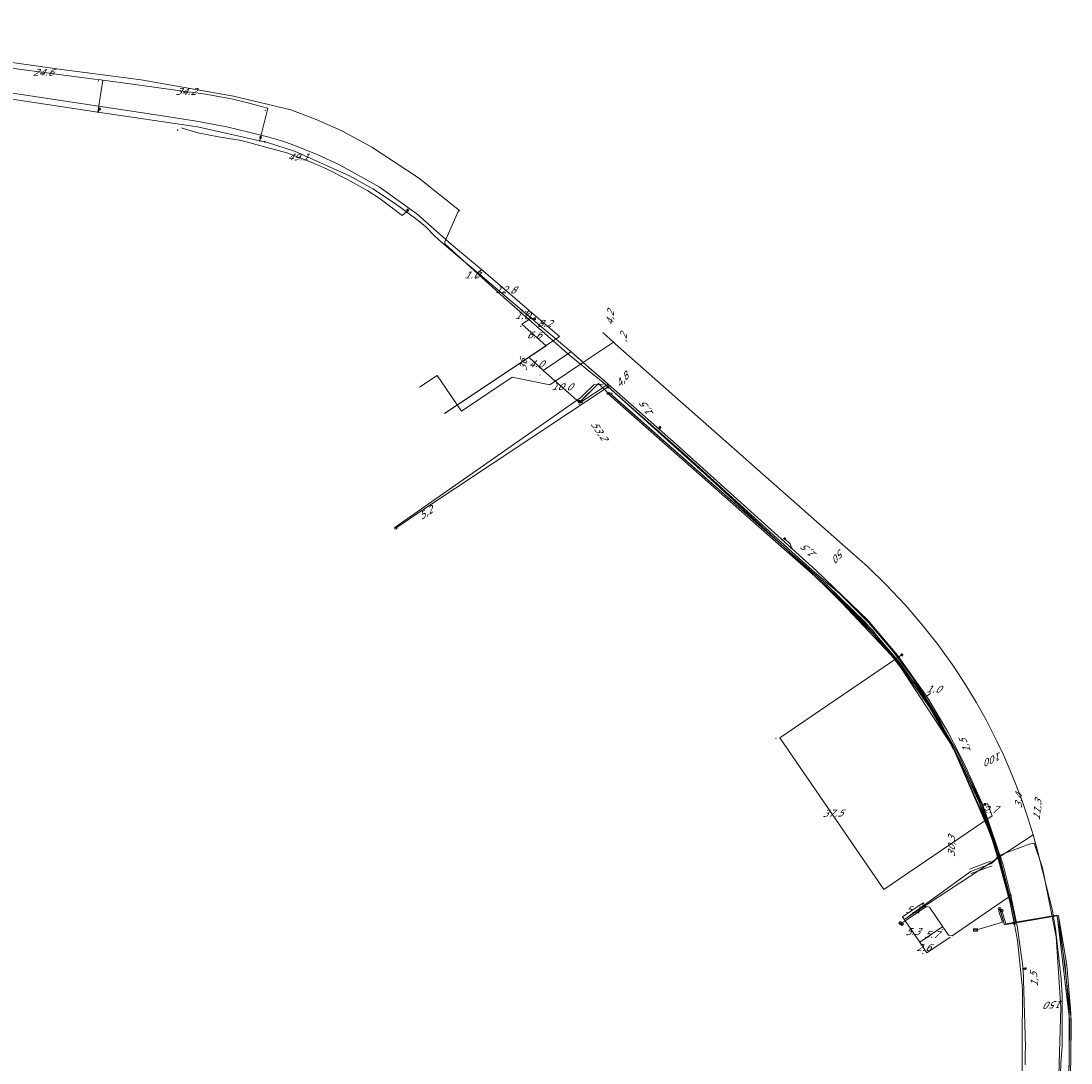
# Model space of a CAD drawing. Header units: metres. Extents: x 124576 to 133557, y 395865 to 402386.
# Tile 184 of 256: x 126425 to 126639, y 400807 to 401019. Entities that reach past the tile are written whole.
import ezdxf
from ezdxf.enums import TextEntityAlignment as Align

# ---------------------------------------------------------------- set-up
doc = ezdxf.new("R2010")
doc.units = ezdxf.units.M
doc.header["$MEASUREMENT"] = 0
for name, color, linetype, lineweight, true_color in [('LG_Datatransport_KPN_BV', 3, 'Continuous', 13, 0x00ff00), ('LG_Laag_Spanning_Enexis_Netbeheer_BV', 7, 'Continuous', 13, 0x960000), ('LG_Laag_Spanning_Gemeente_Tilburg_Ruimtelijke_Uitvoering', 7, 'Continuous', 13, 0x960000), ('LG_Riool_Onder_Druk_Gemeente_Tilburg_Ruimtelijke_Uitvoering', 7, 'Continuous', 13, 0x800080), ('LG_Riool_Vrij_Verval_Gemeente_Tilburg_Ruimtelijke_Uitvoering', 7, 'Continuous', 13, 0xca00a0), ('LG_unet-4_Brabant_Water', 5, 'Continuous', 13, 0x0000ff)]:
    doc.layers.add(name, color=color, linetype=linetype, lineweight=lineweight, true_color=true_color)
for name, color, linetype, lineweight in [('LG_Datatransport_P_KPN_BV', 7, 'Continuous', 0), ('LG_Laag_Spanning_P_Enexis_Netbeheer_BV', 7, 'Continuous', 0), ('LG_n00003_Spitters_Electrotechniek_BV', 7, 'Continuous', 13), ('LG_overig_P_Gemeente_Tilburg_Ruimtelijke_Uitvoering', 7, 'Continuous', 0), ('LG_Riool_Onder_Druk_P_Gemeente_Tilburg_Ruimtelijke_Uitvoering', 7, 'Continuous', 0), ('LG_Riool_Vrij_Verval_P_Gemeente_Tilburg_Ruimtelijke_Uitvoering', 7, 'Continuous', 0), ('MV_Datatransport', 7, 'Continuous', 0), ('MV_Laag_Spanning', 7, 'Continuous', 0), ('MV_Laag_Spanning_lijn', 7, 'Continuous', 0), ('MV_Laag_Spanning_pijl', 7, 'Continuous', 0), ('MV_unet-4', 7, 'Continuous', 0)]:
    doc.layers.add(name, color=color, linetype=linetype, lineweight=lineweight)
doc.styles.add('Klic_Annotatie', font='verdanai.ttf', dxfattribs={"oblique": 20, "height": 1.4})

# ---------------------------------------------------------------- blocks, each defined once
blk = doc.blocks.new('Mof')
at = {"layer": 'LG_Laag_Spanning_P_Enexis_Netbeheer_BV'}
h = blk.add_hatch(color=256, dxfattribs=at)
edge = h.paths.add_edge_path()
edge.add_arc((0, 0), 2, 0, 360)
blk = doc.blocks.new('Streetlight')
at = {"layer": 'LG_Laag_Spanning_P_Enexis_Netbeheer_BV'}
for p, q in [((-1.8, 1.8), (-1.1, 1.1)), ((0, 2.5), (0, 1.5)), ((1.8, 1.8), (1.1, 1.1)), ((-1.1, -1.1), (-1.8, -1.8)), ((0, -1.5), (0, -2.5)), ((1.1, -1.1), (1.8, -1.8))]:
    blk.add_line(p, q, dxfattribs=at)
at = {"layer": 'LG_Laag_Spanning_P_Enexis_Netbeheer_BV', "flags": 128}
for points in [[(-2.5, 0), (-1.5, 0)], [(1.5, 0), (2.5, 0)]]:
    blk.add_lwpolyline(points, dxfattribs=at)
at = {"layer": 'LG_Laag_Spanning_P_Enexis_Netbeheer_BV'}
blk.add_circle((0, 0), 1.5, dxfattribs=at)
blk = doc.blocks.new('m_pijl')
at = {"layer": 'MV_Laag_Spanning_pijl'}
blk.add_hatch(color=7, dxfattribs=at).paths.add_polyline_path([(-1, -0.3), (-1, 0), (-1, 0.3), (0, 0)])
at = {"layer": 'MV_Laag_Spanning_pijl', "flags": 128}
blk.add_lwpolyline([(-1, 0), (-1, 0.3), (0, 0), (-1, -0.3), (-1, 0)], close=True, dxfattribs=at)
blk = doc.blocks.new('Onbekend')
at = {"layer": 'LG_Riool_Onder_Druk_P_Gemeente_Tilburg_Ruimtelijke_Uitvoering'}
blk.add_hatch(color=256, dxfattribs=at).paths.add_polyline_path([(-0.3, -1.1, -0.262633), (0.2, 0.2), (0.6, 0.5, 0.379827), (0.7, 1.3), (0.7, 1.3, 0.228508), (0, 1.5), (0, 1.5, 0.459053), (-0.8, 0.8), (-1.3, 0.9, -0.414214), (-0.1, 2, -0.243799), (1.1, 1.5, -0.379827), (0.9, 0.1), (0.5, -0.2, 0.262633), (0.2, -1.1), (-0.2, -1.1)])
blk.add_circle((0, 0), 2.5, dxfattribs=at)
at = {"layer": 'LG_Riool_Onder_Druk_P_Gemeente_Tilburg_Ruimtelijke_Uitvoering', "extrusion": (0, 0, -1)}
blk.add_solid([(0.3, -2.1), (-0.2, -2.1), (0.3, -1.5), (-0.2, -1.5)], dxfattribs=at)
blk = doc.blocks.new('PuntVanLevering')
at = {"layer": 'LG_Riool_Vrij_Verval_P_Gemeente_Tilburg_Ruimtelijke_Uitvoering', "flags": 128}
blk.add_lwpolyline([(-3.8, -2.5), (3.8, -2.5), (3.8, 2.5), (-3.8, 2.5), (-3.8, -2.5)], close=True, dxfattribs=at)
blk.add_lwpolyline([(-3.8, 2.5), (-3.8, 2.2), (0, 0), (3.8, 2.2)], dxfattribs=at)
blk = doc.blocks.new('Onbekend_1')
at = {"layer": 'LG_overig_P_Gemeente_Tilburg_Ruimtelijke_Uitvoering'}
blk.add_hatch(color=256, dxfattribs=at).paths.add_polyline_path([(-0.3, -1.1, -0.262633), (0.2, 0.2), (0.6, 0.5, 0.379827), (0.7, 1.3), (0.7, 1.3, 0.228508), (0, 1.5), (0, 1.5, 0.459053), (-0.8, 0.8), (-1.3, 0.9, -0.414214), (-0.1, 2, -0.243799), (1.1, 1.5, -0.379827), (0.9, 0.1), (0.5, -0.2, 0.262633), (0.2, -1.1), (-0.2, -1.1)])
blk.add_circle((0, 0), 2.5, dxfattribs=at)
at = {"layer": 'LG_overig_P_Gemeente_Tilburg_Ruimtelijke_Uitvoering', "extrusion": (0, 0, -1)}
blk.add_solid([(0.3, -2.1), (-0.2, -2.1), (0.3, -1.5), (-0.2, -1.5)], dxfattribs=at)
blk = doc.blocks.new('Onbekend_3')
at = {"layer": 'LG_Datatransport_P_KPN_BV'}
blk.add_hatch(color=256, dxfattribs=at).paths.add_polyline_path([(-0.3, -1.1, -0.262633), (0.2, 0.2), (0.6, 0.5, 0.379827), (0.7, 1.3), (0.7, 1.3, 0.228508), (0, 1.5), (0, 1.5, 0.459053), (-0.8, 0.8), (-1.3, 0.9, -0.414214), (-0.1, 2, -0.243799), (1.1, 1.5, -0.379827), (0.9, 0.1), (0.5, -0.2, 0.262633), (0.2, -1.1), (-0.2, -1.1)])
blk.add_circle((0, 0), 2.5, dxfattribs=at)
at = {"layer": 'LG_Datatransport_P_KPN_BV', "extrusion": (0, 0, -1)}
blk.add_solid([(0.3, -2.1), (-0.2, -2.1), (0.3, -1.5), (-0.2, -1.5)], dxfattribs=at)
blk = doc.blocks.new('DeliveryPoint')
at = {"layer": 'LG_Laag_Spanning_P_Enexis_Netbeheer_BV', "flags": 128}
blk.add_lwpolyline([(-3.7, -2.5), (3.8, -2.5), (3.8, 2.5), (-3.7, 2.5), (-3.7, -2.5)], close=True, dxfattribs=at)
blk.add_lwpolyline([(-3.7, 2.5), (-3.7, 2.2), (0, 0), (3.8, 2.2)], dxfattribs=at)

msp = doc.modelspace()

# ---------------------------------------------------------------- linework, layer by layer
at = {"layer": 'LG_Datatransport_KPN_BV', "flags": 128}
for points in [[(126501.57, 400915.82), (126505.83, 400918.73), (126544.83, 400944.6)], [(126544.83, 400944.6), (126548.46, 400941.46), (126560.41, 400930.87), (126582.29, 400911)], [(126582.29, 400911), (126585.84, 400907.78), (126592.09, 400902.41), (126597.9, 400896.58), (126603.24, 400890.31), (126608.08, 400883.65), (126612.39, 400876.64), (126616.14, 400869.31), (126620.35, 400860.34), (126623.79, 400851.04), (126626.44, 400841.49), (126628.28, 400831.75), (126629.29, 400821.89), (126629.15, 400798.69), (126628.6, 400776.34), (126628.4, 400768.24), (126627.59, 400750.07), (126626.99, 400736.6)]]:
    msp.add_lwpolyline(points, dxfattribs=at)
at = {"layer": 'LG_Laag_Spanning_Enexis_Netbeheer_BV'}
for p, q in [((126473.81, 400994.82), (126473.99, 400995.5)), ((126503.74, 400980.32), (126503.98, 400980.64)), ((126529.16, 400958.65), (126529.87, 400958.54)), ((126555.32, 400935.95), (126555.4, 400936.36)), ((126604.07, 400889.54), (126604.73, 400889.99)), ((126621.23, 400859.29), (126621.69, 400859.48)), ((126629.45, 400825.95), (126629.91, 400825.98))]:
    msp.add_line(p, q, dxfattribs=at)
at = {"layer": 'LG_Laag_Spanning_Enexis_Netbeheer_BV', "flags": 128}
for points in [[(126528.13, 400959.52), (126527.55, 400960.01), (126527.3, 400960.22), (126518.3, 400967.85), (126514.63, 400970.96), (126510.95, 400974.09), (126509.48, 400975.44), (126507.66, 400977.25), (126506.15, 400978.55), (126503.74, 400980.32), (126502.74, 400981.05), (126501.1, 400982.19), (126496.85, 400984.98), (126492.12, 400987.65), (126480.89, 400992.7), (126475.39, 400994.47), (126474.85, 400994.59), (126473.81, 400994.82), (126461.11, 400997.65), (126440.85, 401000.66), (126416.55, 401004.27), (126411.05, 401005.08), (126369.2, 401010.39), (126363.94, 401011.06)], [(126528.13, 400959.52), (126527.55, 400960.01), (126527.3, 400960.22), (126518.3, 400967.85), (126514.63, 400970.96), (126510.95, 400974.09), (126509.48, 400975.44), (126507.66, 400977.25), (126506.15, 400978.55), (126503.74, 400980.32), (126502.74, 400981.05), (126501.1, 400982.19), (126496.85, 400984.98), (126492.12, 400987.65), (126480.89, 400992.7), (126475.39, 400994.47), (126474.85, 400994.59), (126473.81, 400994.82), (126461.11, 400997.65), (126440.85, 401000.66), (126416.55, 401004.27), (126411.05, 401005.08), (126369.2, 401010.39), (126363.94, 401011.06)], [(126440.85, 401000.66), (126441.13, 401001.17), (126441.15, 401001.29)], [(126583.01, 400911), (126582.24, 400911.7), (126558.1, 400933.5), (126555.32, 400935.95), (126544.82, 400945.17), (126540.93, 400948.59), (126537.28, 400951.76), (126529.16, 400958.65), (126528.13, 400959.52)], [(126528.13, 400959.52), (126529.16, 400958.65), (126537.28, 400951.76), (126540.93, 400948.59), (126544.82, 400945.17), (126555.32, 400935.95), (126558.1, 400933.5), (126582.24, 400911.7), (126583.01, 400911)], [(126537.28, 400951.76), (126529.16, 400958.65), (126528.13, 400959.52)], [(126537.28, 400951.76), (126529.16, 400958.65), (126528.13, 400959.52)], [(126544.82, 400945.17), (126540.93, 400948.59), (126537.28, 400951.76)], [(126537.28, 400951.76), (126539.41, 400949.91), (126540.32, 400949.13), (126540.93, 400948.59), (126544.07, 400945.83), (126544.82, 400945.17)], [(126537.28, 400951.76), (126539.41, 400949.91), (126540.32, 400949.13), (126540.93, 400948.59), (126544.07, 400945.83), (126544.82, 400945.17)], [(126544.82, 400945.17), (126540.93, 400948.59), (126537.28, 400951.76)], [(126583.01, 400911), (126582.24, 400911.7), (126558.1, 400933.5), (126555.32, 400935.95), (126544.82, 400945.17)], [(126583.01, 400911), (126582.24, 400911.7), (126558.1, 400933.5), (126555.32, 400935.95), (126544.82, 400945.17)], [(126582.24, 400911.7), (126582.25, 400911.8), (126581.98, 400912.63), (126580.82, 400913.67)], [(126629.83, 400806.39), (126629.88, 400808.28), (126629.89, 400808.81), (126629.94, 400810.04), (126629.45, 400825.95), (126628.46, 400833.26), (126628.28, 400834.3), (126626.93, 400840.9), (126625.35, 400847.15), (126625.34, 400847.16), (126621.6, 400858.39), (126621.23, 400859.29), (126621.08, 400859.64), (126617.39, 400867.85), (126614.16, 400874.16), (126610.12, 400880.95), (126609.76, 400881.53), (126604.46, 400889.02), (126604.07, 400889.54), (126597.82, 400896.95), (126587.3, 400907.13), (126583.01, 400911)], [(126583.01, 400911), (126587.3, 400907.13), (126597.82, 400896.95), (126604.07, 400889.54), (126604.46, 400889.02), (126609.76, 400881.53), (126610.12, 400880.95), (126614.16, 400874.16), (126617.39, 400867.85), (126621.08, 400859.64), (126621.23, 400859.29), (126621.6, 400858.39), (126625.34, 400847.16), (126625.35, 400847.15), (126626.93, 400840.9), (126628.28, 400834.3), (126628.46, 400833.26), (126629.45, 400825.95), (126629.94, 400810.04), (126629.89, 400808.81), (126629.88, 400808.28), (126629.83, 400806.39)], [(126629.83, 400806.39), (126629.88, 400808.28), (126629.89, 400808.81), (126629.94, 400810.04), (126629.45, 400825.95), (126628.46, 400833.26), (126628.28, 400834.3), (126626.93, 400840.9), (126625.35, 400847.15), (126625.34, 400847.16), (126621.6, 400858.39), (126621.23, 400859.29), (126621.08, 400859.64), (126617.39, 400867.85), (126614.16, 400874.16), (126610.12, 400880.95), (126609.76, 400881.53), (126604.46, 400889.02), (126604.07, 400889.54), (126597.82, 400896.95), (126587.3, 400907.13), (126583.01, 400911)], [(126629.83, 400806.39), (126629.88, 400808.28), (126629.89, 400808.81), (126629.94, 400810.04), (126629.45, 400825.95), (126628.46, 400833.26), (126628.28, 400834.3), (126626.93, 400840.9), (126625.35, 400847.15), (126625.34, 400847.16), (126621.6, 400858.39), (126621.23, 400859.29), (126621.08, 400859.64), (126617.39, 400867.85), (126614.16, 400874.16), (126610.12, 400880.95), (126609.76, 400881.53), (126604.46, 400889.02), (126604.07, 400889.54), (126597.82, 400896.95), (126587.3, 400907.13), (126583.01, 400911)], [(126626.93, 400840.9), (126626.27, 400840.44), (126614.96, 400832.71), (126614.26, 400832.84), (126610.37, 400838.54), (126609.68, 400838.67), (126609.59, 400838.61)], [(126609.59, 400838.61), (126605.38, 400835.73), (126604.56, 400835.17)]]:
    msp.add_lwpolyline(points, dxfattribs=at)
at = {"layer": 'LG_Laag_Spanning_Gemeente_Tilburg_Ruimtelijke_Uitvoering', "flags": 128}
for points in [[(126581.82, 400911), (126545.75, 400942.83), (126545.41, 400943.16)], [(126627.91, 400835.48), (126627.07, 400839.43), (126620.95, 400859.49), (126611.44, 400878.18), (126598.82, 400894.93), (126589.32, 400904.38), (126581.82, 400911)], [(126627.91, 400835.48), (126625.89, 400835.15), (126625.12, 400837.85)], [(126627.91, 400835.48), (126636.31, 400836.89), (126636.43, 400836.3), (126638.9, 400815.59), (126638.86, 400807.1), (126635.43, 400721.02), (126635.34, 400718.77)]]:
    msp.add_lwpolyline(points, dxfattribs=at)
at = {"layer": 'LG_n00003_Spitters_Electrotechniek_BV'}
for p, q in [((126409.18, 401012.72), (126432.92, 401009.43)), ((126432.92, 401009.43), (126449.62, 401007.22)), ((126449.62, 401007.22), (126468.47, 401003.87)), ((126468.47, 401003.87), (126480.17, 401001.12)), ((126480.17, 401001.12), (126485.32, 400999.16)), ((126485.32, 400999.16), (126490.55, 400996.85)), ((126490.55, 400996.85), (126496.66, 400993.49)), ((126496.66, 400993.49), (126506.16, 400987.22)), ((126506.16, 400987.22), (126514.53, 400980.61)), ((126514.53, 400980.61), (126514.24, 400980.39)), ((126514.24, 400980.39), (126511.53, 400974.17)), ((126511.53, 400974.17), (126511.56, 400973.79)), ((126511.56, 400973.79), (126523.53, 400962.93)), ((126523.53, 400962.93), (126537.06, 400951)), ((126537.06, 400951), (126544.18, 400945.21)), ((126541.92, 400945.03), (126539.77, 400942.93)), ((126543.22, 400945.13), (126541.92, 400945.03)), ((126544.18, 400945.21), (126543.22, 400945.13)), ((126544.18, 400945.21), (126544.88, 400944.64)), ((126544.88, 400944.64), (126544.18, 400945.21)), ((126544.88, 400944.64), (126565.77, 400925.8)), ((126565.77, 400925.8), (126544.88, 400944.64)), ((126539.29, 400942.45), (126501.85, 400916.27)), ((126539.77, 400942.93), (126539.29, 400942.45)), ((126565.77, 400925.8), (126581.78, 400911)), ((126581.78, 400911), (126565.77, 400925.8)), ((126501.85, 400916.27), (126501.45, 400915.99)), ((126581.78, 400911), (126584.83, 400908.18)), ((126584.83, 400908.18), (126581.78, 400911)), ((126584.83, 400908.18), (126598.65, 400894.46)), ((126598.65, 400894.46), (126584.83, 400908.18)), ((126598.65, 400894.46), (126607.98, 400883.49)), ((126607.98, 400883.49), (126598.65, 400894.46)), ((126607.98, 400883.49), (126614.23, 400873.18)), ((126614.23, 400873.18), (126607.98, 400883.49)), ((126614.23, 400873.18), (126621.02, 400857.9)), ((126621.02, 400857.9), (126614.23, 400873.18)), ((126621.02, 400857.9), (126623.38, 400851.59)), ((126623.38, 400851.59), (126621.02, 400857.9)), ((126623.38, 400851.59), (126624.19, 400849.39)), ((126624.19, 400849.39), (126623.38, 400851.59)), ((126625.79, 400849.56), (126630.69, 400851.35)), ((126625.79, 400849.56), (126630.69, 400851.35)), ((126630.69, 400851.35), (126631.67, 400851.6)), ((126630.69, 400851.35), (126631.67, 400851.6)), ((126631.67, 400851.6), (126633.42, 400846.58)), ((126631.67, 400851.6), (126633.42, 400846.58)), ((126623.7, 400848.02), (126622.98, 400847.41)), ((126624.34, 400848.98), (126623.7, 400848.02)), ((126624.19, 400849.39), (126624.34, 400848.98)), ((126624.19, 400849.39), (126624.34, 400848.98)), ((126624.19, 400849.39), (126624.34, 400848.98)), ((126624.34, 400848.98), (126625.11, 400849.24)), ((126624.34, 400848.98), (126625.11, 400849.24)), ((126625.11, 400849.24), (126625.79, 400849.56)), ((126625.11, 400849.24), (126625.79, 400849.56)), ((126618.7, 400845.83), (126618.23, 400845.42)), ((126618.53, 400846.29), (126622.8, 400847.88)), ((126622.98, 400847.41), (126618.7, 400845.83)), ((126618.88, 400845.36), (126623.15, 400846.94)), ((126633.42, 400846.58), (126636.18, 400832.45)), ((126633.42, 400846.58), (126636.18, 400832.45)), ((126618.15, 400845.37), (126605.79, 400836.42)), ((126618.23, 400845.42), (126618.15, 400845.37)), ((126605.79, 400836.42), (126605.2, 400836.01)), ((126636.18, 400832.45), (126637.11, 400818.04)), ((126636.18, 400832.45), (126637.11, 400818.04)), ((126637.11, 400818.04), (126636.23, 400785.41)), ((126637.11, 400818.04), (126636.23, 400785.41))]:
    msp.add_line(p, q, dxfattribs=at)
at = {"layer": 'LG_Riool_Onder_Druk_Gemeente_Tilburg_Ruimtelijke_Uitvoering'}
for p, q in [((126545.77, 400942.81), (126545.41, 400943.16)), ((126581.81, 400911), (126545.75, 400942.82)), ((126589.45, 400904.26), (126581.81, 400911)), ((126627.91, 400835.48), (126627.07, 400839.43)), ((126625.89, 400835.14), (126625.12, 400837.85)), ((126636.31, 400836.89), (126625.89, 400835.14)), ((126636.43, 400836.3), (126636.31, 400836.89)), ((126635.43, 400721.02), (126638.86, 400807.1))]:
    msp.add_line(p, q, dxfattribs=at)
at = {"layer": 'LG_Riool_Onder_Druk_Gemeente_Tilburg_Ruimtelijke_Uitvoering', "flags": 128}
for points in [[(126544.49, 400943.66), (126542.87, 400945.28), (126539.33, 400941.78)], [(126544.85, 400943.31), (126545.55, 400942.6), (126581.36, 400911)], [(126545.2, 400942.95), (126545.55, 400942.6), (126545.56, 400942.6), (126581.36, 400911)], [(126581.36, 400911), (126589.25, 400904.04), (126603.59, 400888.81), (126615.07, 400871.32), (126623.33, 400852.11), (126626.78, 400839.37), (126627.65, 400835.27)], [(126581.36, 400911), (126589.25, 400904.04), (126589.25, 400904.04), (126597.02, 400896.45), (126604.07, 400888.2), (126610.35, 400879.34), (126615.8, 400869.94), (126620.38, 400860.1), (126624.05, 400849.88), (126626.78, 400839.37), (126627.64, 400835.29)], [(126627.07, 400839.43), (126624.33, 400849.97), (126620.65, 400860.21), (126616.06, 400870.08), (126610.6, 400879.5), (126604.31, 400888.38), (126597.24, 400896.66), (126589.45, 400904.26)], [(126619.97, 400833.93), (126625.22, 400835.45), (126624.52, 400837.67)], [(126624.63, 400838.22), (126625.67, 400834.92), (126627.65, 400835.27)], [(126624.8, 400837.75), (126625.67, 400834.92), (126636.64, 400836.83), (126636.73, 400836.37), (126638.34, 400826.69), (126639.15, 400816.91), (126639.16, 400807.09), (126639.16, 400807.09), (126635.65, 400719.05)], [(126627.65, 400835.27), (126636.64, 400836.83), (126636.73, 400836.36), (126639.2, 400815.59), (126639.16, 400807.09), (126635.65, 400719.05)], [(126638.86, 400807.1), (126638.85, 400816.89), (126638.04, 400826.65), (126636.43, 400836.3)]]:
    msp.add_lwpolyline(points, dxfattribs=at)
at = {"layer": 'LG_Riool_Vrij_Verval_Gemeente_Tilburg_Ruimtelijke_Uitvoering', "flags": 128}
for points in [[(126539.15, 400941.61), (126542.87, 400945.28), (126544.85, 400943.31)], [(126619.73, 400833.85), (126625.22, 400835.45), (126624.52, 400837.67), (126624.63, 400838.22)]]:
    msp.add_lwpolyline(points, dxfattribs=at)
at = {"layer": 'LG_unet-4_Brabant_Water'}
for p, q in [((126543.77, 400955.7), (126545.26, 400954.36)), ((126605.62, 400836.26), (126631.51, 400853.27)), ((126605.62, 400836.26), (126605.21, 400835.98))]:
    msp.add_line(p, q, dxfattribs=at)
at = {"layer": 'LG_unet-4_Brabant_Water', "flags": 128}
for points in [[(126506.4, 400944.53), (126510.01, 400946.97), (126514.94, 400939.68), (126525.3, 400946.6), (126532.93, 400945.04), (126539.81, 400949.64), (126545.95, 400953.73)], [(126545.26, 400954.36), (126545.95, 400953.73), (126546.29, 400953.42), (126594.29, 400911)], [(126594.29, 400911), (126597.73, 400907.96), (126601.53, 400904.27), (126605.37, 400900.19), (126608.62, 400896.42), (126612.09, 400892.02), (126615.35, 400887.46), (126617.74, 400883.82), (126619.84, 400880.36), (126621.97, 400876.56), (126624.1, 400872.4), (126625.43, 400869.59), (126627.17, 400865.59), (126628.98, 400860.95), (126629.4, 400859.78), (126630.5, 400856.54), (126631.51, 400853.27), (126632.46, 400849.83)], [(126632.46, 400849.83), (126635.4, 400837.78), (126636.05, 400834.13), (126637.22, 400823.9), (126637.4, 400820.48), (126637.37, 400810.19), (126637.16, 400806.81), (126635.94, 400767.76)]]:
    msp.add_lwpolyline(points, dxfattribs=at)
at = {"layer": 'MV_Laag_Spanning_lijn'}
for p, q in [((126441.82, 401007.16), (126440.85, 401000.66)), ((126475.47, 401001.42), (126473.99, 400995.5)), ((126503.74, 400980.32), (126502.86, 400979.54)), ((126527.23, 400957.38), (126529.16, 400958.65)), ((126511.5, 400939.17), (126532.18, 400953.02)), ((126528.65, 400950.65), (126534.92, 400954.86)), ((126511.5, 400939.17), (126528.65, 400950.65)), ((126531.63, 400947.99), (126537.27, 400951.77)), ((126539.1, 400941.34), (126544.82, 400945.17)), ((126579.87, 400873.06), (126604.07, 400889.54)), ((126622.15, 400859.68), (126621.23, 400859.29)), ((126623.16, 400857.17), (126601.03, 400842.1)), ((126609.03, 400839.44), (126609.6, 400838.61)), ((126604.82, 400836.56), (126605.38, 400835.73)), ((126609.84, 400829.21), (126614.55, 400832.43))]:
    msp.add_line(p, q, dxfattribs=at)
at = {"layer": 'MV_Laag_Spanning_pijl'}
for p, q in [((126519.01, 400968.56), (126518.3, 400967.85)), ((126528.72, 400960.22), (126528.07, 400959.46)), ((126534.92, 400954.86), (126528.72, 400960.22)), ((126532.18, 400953.02), (126527.23, 400957.38)), ((126528.65, 400950.65), (126531.63, 400947.99)), ((126531.63, 400947.99), (126539.1, 400941.34)), ((126610.59, 400882.08), (126609.76, 400881.53)), ((126601.03, 400842.1), (126579.87, 400873.06)), ((126623.16, 400857.17), (126622.15, 400859.68)), ((126604.82, 400836.56), (126609.03, 400839.44)), ((126608.37, 400831.36), (126605.38, 400835.73)), ((126608.37, 400831.36), (126613.09, 400834.57)), ((126608.37, 400831.36), (126609.84, 400829.21))]:
    msp.add_line(p, q, dxfattribs=at)
at = {"layer": 'MV_Laag_Spanning_pijl', "flags": 128}
for points in [[(126519.01, 400968.56), (126512.93, 400973.67), (126505.87, 400979.93), (126498.19, 400985.4), (126489.94, 400989.98), (126485.65, 400991.95), (126481.29, 400993.73), (126478.51, 400994.71), (126475.68, 400995.53), (126471.62, 400996.55), (126467.09, 400997.61), (126464.2, 400998.2), (126461.31, 400998.73), (126453.13, 401000), (126418.87, 401005.2), (126308.29, 401019.22)], [(126417.45, 401010.33), (126421.09, 401009.86), (126429.38, 401008.78), (126433.87, 401008.2), (126438.06, 401007.65), (126440.16, 401007.38), (126441.42, 401007.21), (126441.82, 401007.16)], [(126441.82, 401007.16), (126447.9, 401006.33), (126452.79, 401005.67), (126457.11, 401005.08), (126461.26, 401004.52), (126462.76, 401004.29), (126466.17, 401003.7), (126468.04, 401003.32), (126470.84, 401002.68), (126474.18, 401001.79), (126475.16, 401001.52), (126475.46, 401001.43)], [(126502.86, 400979.54), (126498.37, 400982.98), (126495.84, 400984.6), (126491.68, 400986.92), (126487.41, 400989.05), (126484.34, 400990.41), (126479.35, 400992.37), (126470.01, 400994.84), (126465.41, 400995.61), (126461.18, 400996.42), (126457.79, 400997.42)], [(126528.72, 400960.22), (126521.35, 400966.59), (126519.01, 400968.56)]]:
    msp.add_lwpolyline(points, dxfattribs=at)

# ---------------------------------------------------------------- block references
at = {"layer": 'LG_Datatransport_P_KPN_BV', "xscale": 0.1, "yscale": 0.1, "zscale": 0.1}
for p in [(126544.83, 400944.6), (126544.83, 400944.6), (126501.57, 400915.82)]:
    msp.add_blockref('Onbekend_3', p, dxfattribs=at)
at = {"layer": 'LG_Laag_Spanning_P_Enexis_Netbeheer_BV', "xscale": 0.1, "yscale": 0.1, "zscale": 0.1}
for p in [(126440.85, 401000.66), (126473.81, 400994.82), (126503.74, 400980.32), (126529.16, 400958.65), (126555.32, 400935.95), (126582.24, 400911.7), (126604.07, 400889.54), (126621.23, 400859.29), (126626.93, 400840.9), (126609.59, 400838.61), (126629.45, 400825.95)]:
    msp.add_blockref('Mof', p, dxfattribs=at)
at = {"layer": 'LG_Laag_Spanning_P_Enexis_Netbeheer_BV'}
for name, p, xscale, yscale, zscale, rotation in [('Streetlight', (126441.15, 401001.29), 0.1, 0.1, 0.1, 278), ('Streetlight', (126473.99, 400995.5), 0.1, 0.1, 0.1, 284), ('Mof', (126474.85, 400994.59), 0.1, 0.1, 0.1, 13), ('Streetlight', (126503.98, 400980.64), 0.1, 0.1, 0.1, 307.9999999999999), ('Mof', (126527.3, 400960.22), 0.1, 0.1, 0.1, 39.99999999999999), ('Mof', (126528.13, 400959.52), 0.1, 0.1, 0.1, 1), ('Mof', (126528.13, 400959.52), 0.1, 0.1, 0.1, 1), ('Streetlight', (126529.87, 400958.54), 0.1, 0.1, 0.1, 7.999999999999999), ('Streetlight', (126555.4, 400936.36), 0.1, 0.1, 0.1, 282), ('Streetlight', (126580.82, 400913.67), 0.1, 0.1, 0.1, 222), ('Streetlight', (126604.73, 400889.99), 0.1, 0.1, 0.1, 326), ('Mof', (126621.6, 400858.39), 0.1, 0.1, 0.1, 68), ('Streetlight', (126621.69, 400859.48), 0.1, 0.1, 0.1, 337), ('DeliveryPoint', (126604.56, 400835.17), 0.1, 0.1, 0.1, 146), ('Streetlight', (126629.91, 400825.98), 0.09999999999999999, 0.09999999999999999, 0.09999999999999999, 356)]:
    msp.add_blockref(name, p, dxfattribs=dict(at, xscale=xscale, yscale=yscale, zscale=zscale, rotation=rotation))
at = {"layer": 'LG_overig_P_Gemeente_Tilburg_Ruimtelijke_Uitvoering', "xscale": 0.1, "yscale": 0.1, "zscale": 0.1}
for p in [(126545.41, 400943.16), (126625.12, 400837.85), (126627.91, 400835.48)]:
    msp.add_blockref('Onbekend_1', p, dxfattribs=at)
at = {"layer": 'LG_Riool_Onder_Druk_P_Gemeente_Tilburg_Ruimtelijke_Uitvoering', "xscale": 0.1, "yscale": 0.1, "zscale": 0.1}
for p in [(126544.85, 400943.31), (126624.63, 400838.22), (126627.65, 400835.27)]:
    msp.add_blockref('Onbekend', p, dxfattribs=at)
at = {"layer": 'LG_Riool_Vrij_Verval_P_Gemeente_Tilburg_Ruimtelijke_Uitvoering', "xscale": 0.1, "yscale": 0.1, "zscale": 0.1}
for p in [(126539.15, 400941.61), (126619.73, 400833.85)]:
    msp.add_blockref('PuntVanLevering', p, dxfattribs=at)
at = {"layer": 'MV_Laag_Spanning_pijl'}
for p, xscale, yscale, zscale, rotation in [((126441, 401007), 0.09999999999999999, 0.09999999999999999, 0.09999999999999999, 353), ((126475, 401001), 0.1, 0.1, 0.1, 345), ((126457, 400997), 0.09999999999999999, 0.09999999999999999, 0.09999999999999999, 163), ((126519, 400968), 0.1, 0.1, 0.1, 139), ((126518, 400967), 0.1, 0.1, 0.1, 225), ((126528, 400960), 0.1, 0.1, 0.1, 139), ((126528, 400959), 0.1, 0.1, 0.1, 230), ((126527, 400957), 0.1, 0.1, 0.1, 138), ((126531, 400947), 0.1, 0.1, 0.1, 319), ((126539, 400941), 0.1, 0.1, 0.1, 319), ((126609, 400881), 0.1, 0.1, 0.1, 214), ((126579, 400873), 0.1, 0.1, 0.1, 124), ((126622, 400859), 0.1, 0.1, 0.1, 111), ((126609, 400839), 0.1, 0.1, 0.1, 34), ((126605, 400835), 0.1, 0.1, 0.1, 124), ((126613, 400834), 0.1, 0.1, 0.1, 34), ((126609, 400829), 0.1, 0.1, 0.1, 305)]:
    msp.add_blockref('m_pijl', p, dxfattribs=dict(at, xscale=xscale, yscale=yscale, zscale=zscale, rotation=rotation))

# ---------------------------------------------------------------- texts
at = {"layer": 'MV_Datatransport', "style": 'Klic_Annotatie', "oblique": 20}
for s, rotation, p in [('4,8', 49.2, (126547.67, 400945.98)), ('1,5', 124.2, (126552.82, 400939.9)), ('53,2', 304.2, (126542.99, 400935.68)), ('5,2', 34.3, (126507.68, 400918.9)), ('1,5', 137.9, (126585.98, 400910.91)), ('50', 227.9, (126591.9, 400910.35)), ('1,5', 111.6, (126617.65, 400871.41)), ('100', 205.8, (126623.51, 400868.82)), ('1,5', 94.2, (126631.67, 400823.74)), ('150', 184.2, (126635.89, 400818.64))]:
    msp.add_text(s, height=1.4, rotation=rotation, dxfattribs=at).set_placement(p, align=Align.MIDDLE_CENTER)
at = {"layer": 'MV_Laag_Spanning', "style": 'Klic_Annotatie', "oblique": 20}
for s, p in [('24.6', (126429.63, 401008.75)), ('34.2', (126458.74, 401004.86)), ('49.1', (126481.56, 400991.5))]:
    msp.add_text(s, height=1.4, dxfattribs=at).set_placement(p, align=Align.MIDDLE_CENTER)
for s, rotation, p in [('1.0', 359, (126516.99, 400967.43)), ('12.8', 359, (126523.88, 400964.41)), ('1.0', 359, (126527.29, 400959.12)), ('8.2', 359, (126531.82, 400957.54)), ('6.6', 359, (126529.71, 400955.2)), ('4.0', 359, (126530.14, 400949.32)), ('10.0', 359, (126535.37, 400944.66)), ('1.0', 359, (126611.13, 400882.99)), ('2.7', 359, (126622.66, 400858.42)), ('37.5', 1, (126590.61, 400857.69)), ('5.1', 359, (126606.92, 400838)), ('5.3', 1, (126606.88, 400833.55)), ('5.7', 359, (126610.73, 400832.96)), ('2.6', 1, (126609.11, 400830.28))]:
    msp.add_text(s, height=1.4, rotation=rotation, dxfattribs=at).set_placement(p, align=Align.MIDDLE_CENTER)
at = {"layer": 'MV_unet-4', "style": 'Klic_Annotatie', "oblique": 20}
for s, rotation, p in [('4,2', 84.7, (126545.24, 400958.66)), (',2', 84.7, (126547.93, 400954.64)), ('36', 89.4, (126527.55, 400949.03)), ('3,4', 89.4, (126628.5, 400860.16)), ('11,3', 84.7, (126632.32, 400858.33)), ('30,3', 89.4, (126614.84, 400850.86))]:
    msp.add_text(s, height=1.4, rotation=rotation, dxfattribs=at).set_placement(p, align=Align.MIDDLE_CENTER)

doc.saveas('drawing.dxf')
